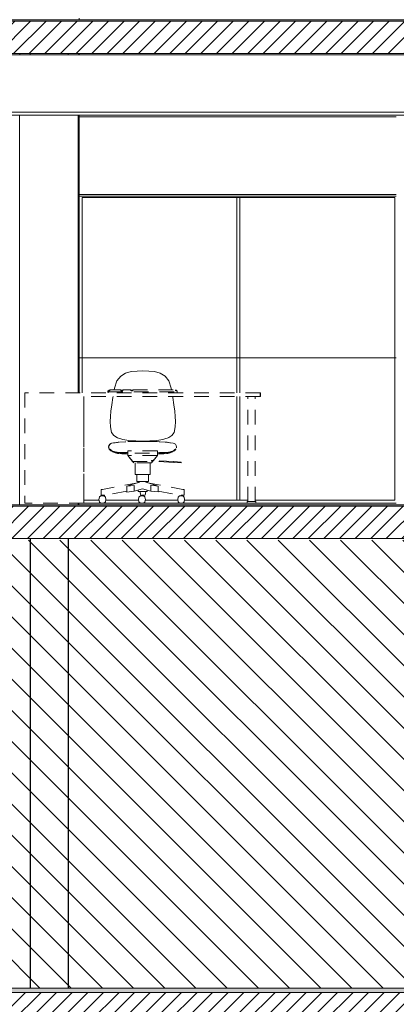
# Model space of a CAD drawing. Header units: millimetres. Extents: x 17009 to 157603, y -19950 to 21829.
# Tile 129 of 208: x 52245 to 54806, y 3520 to 10219. Entities that reach past the tile are written whole.
import ezdxf

# ---------------------------------------------------------------- set-up
doc = ezdxf.new("R2010")
doc.units = ezdxf.units.MM
doc.header["$MEASUREMENT"] = 0
doc.linetypes.add('! STR Pointille', pattern=[175, 100, -75])
for name, color, linetype in [('01-STR_Dalles.ARCHI', 7, 'Continuous'), ('01-STR_Poutres_Poteaux.ARCHI', 7, 'Continuous'), ('02-CCO_Montants cloisons démontables.ARCHI', 7, 'Continuous'), ('04-SOE_Cloisons .ARCHI', 7, 'Continuous'), ('04-SOE_Faux Plafond.ARCHI', 7, 'Continuous'), ('04-SOE_Revetement de sol.ARCHI', 7, 'Continuous'), ('05-INF _ COTATIONS.ARCHI', 7, 'Continuous'), ('06-REP _ EQUIP MOBI _ Fluides.ARCHI', 7, 'Continuous'), ('06-REP _ EQUIP MOBI _ hors marché.ARCHI', 7, 'Continuous'), ('L2', 7, 'Continuous')]:
    doc.layers.add(name, color=color, linetype=linetype)
doc.styles.add('STYLE_GENERE_1', font='arial.ttf')
doc.dimstyles.new('STYLE_GENERE__1', dxfattribs={"dimtxt": 150, "dimasz": 114, "dimexe": 0.18, "dimexo": 400, "dimgap": 0, "dimtad": 1, "dimlfac": 0.001, "dimzin": 0, "dimdsep": 46, "dimtxsty": 'STYLE_GENERE_1', "dimblk": 'ARROWHEAD_2', "dimblk1": 'ARROWHEAD_2', "dimblk2": 'ARROWHEAD_2', "dimcen": 0.09, "dimclrd": 8, "dimclre": 8, "dimclrt": 8, "dimazin": 0, "dimtfac": 1, "dimtdec": 4, "dimtmove": 0, "dimatfit": 3, "dimfxl": 0, "dimtolj": 1, "dimtzin": 0, "dimarcsym": 0})
pattern_1 = [(45, (0, 0), (-53.03301, 53.03301), [])]

# ---------------------------------------------------------------- blocks, each defined once
blk = doc.blocks.new('Élément de coupe_14_1')
at = {"layer": '01-STR_Dalles.ARCHI', "linetype": 'Continuous', "lineweight": 0, "true_color": 0xbebebe}
blk.add_hatch(color=9, dxfattribs=at).paths.add_polyline_path([(30432.5, 3600), (77255.2, 3600), (77255.2, 3630), (30432.5, 3630)])
at = {"layer": '01-STR_Dalles.ARCHI', "linetype": 'Continuous', "lineweight": 0, "true_color": 0x000000}
h = blk.add_hatch(dxfattribs=at)
h.set_pattern_fill('Hachure_simple_0001', color=18, style=0, pattern_type=2)
h.set_pattern_definition(pattern_1)
h.paths.add_polyline_path([(30432.5, 3400), (75678.5, 3400), (75678.5, 3440), (77105.1, 3440), (77105.1, 3400), (77255.2, 3400), (77255.2, 3600), (30432.5, 3600)])
at = {"layer": '01-STR_Dalles.ARCHI', "color": 7, "linetype": 'Continuous', "lineweight": 5}
for p, q in [((77105.1, 3630), (47440.1, 3630)), ((77255.2, 3600), (30432.5, 3600))]:
    blk.add_line(p, q, dxfattribs=at)
blk = doc.blocks.new('Élément de coupe_27_1')
at = {"layer": '01-STR_Dalles.ARCHI', "linetype": 'Continuous', "lineweight": 0, "true_color": 0x000000}
h = blk.add_hatch(dxfattribs=at)
h.set_pattern_fill('Hachure_simple_0001', color=18, style=0, pattern_type=2)
h.set_pattern_definition(pattern_1)
h.paths.add_polyline_path([(30462.5, 6910), (30462.5, 6690), (77255.2, 6690), (77255.2, 6910)])
at = {"layer": '01-STR_Dalles.ARCHI', "color": 7, "linetype": 'Continuous', "lineweight": 5}
for p, q in [((77255.2, 6910), (47432.9, 6910)), ((77105.1, 6690), (30552.5, 6690))]:
    blk.add_line(p, q, dxfattribs=at)
blk = doc.blocks.new('Élément de coupe_36_1')
at = {"layer": '01-STR_Dalles.ARCHI', "linetype": 'Continuous', "lineweight": 0, "true_color": 0x000000}
h = blk.add_hatch(dxfattribs=at)
h.set_pattern_fill('Hachure_simple_0001', color=18, style=0, pattern_type=2)
h.set_pattern_definition(pattern_1)
h.paths.add_polyline_path([(77415.3, 10210), (30282.5, 10210), (30282.5, 9990), (77415.3, 9990)])
at = {"layer": '01-STR_Dalles.ARCHI', "color": 7, "linetype": 'Continuous', "lineweight": 5}
for p, q in [((77255.2, 10210), (47432.8, 10210)), ((77255.2, 9990), (30462.5, 9990))]:
    blk.add_line(p, q, dxfattribs=at)
blk = doc.blocks.new('Élément de coupe_89_1')
at = {"layer": '06-REP _ EQUIP MOBI _ Fluides.ARCHI', "color": 7, "linetype": 'Continuous', "lineweight": 5}
for p, q in [((52317, 10218.6), (52317, 10219)), ((52575.9, 10218.6), (52575.9, 10219)), ((52317, 9980), (52317, 9990)), ((52575.9, 9980), (52575.9, 9990)), ((52317, 6918.6), (52317, 6919)), ((52318, 6918.6), (52318, 6919)), ((52575.9, 6918.6), (52575.9, 6919)), ((52577, 6918.6), (52577, 6919)), ((52317, 3630), (52317, 6690)), ((52318, 3630), (52318, 6690)), ((52575.9, 3630), (52575.9, 6690)), ((52577, 3630), (52577, 6690))]:
    blk.add_line(p, q, dxfattribs=at)
blk = doc.blocks.new('Élément de coupe_144_1')
at = {"layer": '01-STR_Poutres_Poteaux.ARCHI', "color": 7, "linetype": 'Continuous', "lineweight": 5}
for p, q in [((52247, 10218.6), (52247, 10219)), ((52647, 10218.6), (52647, 10219)), ((52649.5, 10218.6), (52649.5, 10230)), ((52247, 9980), (52247, 9990)), ((52647, 9980), (52647, 9990)), ((52649.5, 9980), (52649.5, 9990)), ((52649.5, 9559), (52649.5, 9570)), ((52649.5, 9019), (52649.5, 9559)), ((52649.5, 7919), (52649.5, 9019)), ((52649.5, 7680), (52649.5, 7919))]:
    blk.add_line(p, q, dxfattribs=at)
blk = doc.blocks.new('Élément de coupe_178_1')
at = {"layer": '04-SOE_Cloisons .ARCHI', "color": 7, "linetype": 'Continuous', "lineweight": 5}
for p, q in [((52243.7, 9570), (52243.7, 6919)), ((52243.7, 6919), (52633.7, 6919))]:
    blk.add_line(p, q, dxfattribs=at)
blk = doc.blocks.new('Élément de coupe_234_1')
at = {"layer": '06-REP _ EQUIP MOBI _ hors marché.ARCHI', "color": 252, "linetype": '! STR Pointille', "lineweight": 5}
for p, q in [((52932, 7794.5), (52906.3, 7761.7)), ((52965.2, 7814.5), (52932, 7794.5)), ((53003.2, 7824.7), (52965.2, 7814.5)), ((53043.3, 7828.5), (53003.2, 7824.7)), ((53043.3, 7828.5), (53082.8, 7830)), ((53082.8, 7830), (53122.4, 7828.5)), ((53162.4, 7824.7), (53122.4, 7828.5)), ((53200.2, 7814.5), (53162.4, 7824.7)), ((53233.3, 7794.5), (53200.2, 7814.5)), ((53258.9, 7761.7), (53233.3, 7794.5)), ((52888.6, 7700.7), (52890.7, 7712.6)), ((52890.7, 7712.6), (52906.3, 7761.7)), ((53258.9, 7761.7), (53274.4, 7712.6)), ((53274.4, 7712.6), (53276.5, 7700.6)), ((53880.6, 7680), (52280.6, 7680)), ((53880.6, 7655), (52680.6, 7655)), ((52681.3, 7650), (52681.3, 7655)), ((52681.3, 7486.2), (52681.3, 7650)), ((52681.4, 7486.2), (52681.4, 7650)), ((52845.6, 7694.7), (52845.6, 7686.4)), ((52845.6, 7694.7), (52850.6, 7694.7)), ((52846.2, 7680), (52845.6, 7686.4)), ((52845.6, 7686.4), (53315.6, 7686.2)), ((52850.6, 7697.7), (52850.6, 7694.7)), ((52855.4, 7697.7), (52850.6, 7697.7)), ((52850.6, 7694.7), (52855.4, 7694.7)), ((52855.4, 7697.7), (52855.7, 7694.7)), ((52855.4, 7697.7), (52855.4, 7694.7)), ((52857.4, 7700.8), (52857.4, 7694.7)), ((52857.4, 7700.8), (52931.8, 7700.7)), ((52879.5, 7649.2), (52870.9, 7597.9)), ((52879.5, 7649.2), (52880.5, 7655)), ((52931.8, 7700.7), (52932.3, 7694.7)), ((52931.8, 7700.7), (52931.8, 7694.7)), ((52933.8, 7697.7), (52933.8, 7694.7)), ((52943.5, 7697.7), (52933.8, 7697.7)), ((52943.5, 7694.7), (52933.8, 7694.7)), ((52943.5, 7697.7), (52943.7, 7695.8)), ((52943.5, 7697.7), (52943.5, 7694.7)), ((52943.7, 7695.8), (52945.5, 7695.8)), ((52943.7, 7694.7), (52943.7, 7695.8)), ((52945.5, 7700.7), (52945.5, 7694.7)), ((52945.5, 7700.7), (53000.3, 7700.7)), ((53000.3, 7700.7), (53000.4, 7699)), ((53000.3, 7700.7), (53000.3, 7694.7)), ((53000.4, 7694.7), (53000.4, 7699)), ((53000.4, 7695.9), (53000.7, 7695.9)), ((53000.4, 7695.8), (53002.3, 7695.8)), ((53002.3, 7697.7), (53002.3, 7694.7)), ((53012.1, 7697.7), (53002.3, 7697.7)), ((53012.1, 7694.7), (53002.3, 7694.7)), ((53012.1, 7697.7), (53012.4, 7694.7)), ((53012.1, 7697.7), (53012.1, 7694.7)), ((53014.1, 7700.7), (53014.1, 7694.7)), ((53014.1, 7700.7), (53303.8, 7700.5)), ((53284.5, 7655), (53285.5, 7649.2)), ((53294, 7597.9), (53285.5, 7649.2)), ((53303.8, 7700.5), (53304.4, 7694.6)), ((53303.8, 7700.5), (53303.8, 7694.5)), ((53305.8, 7697.5), (53305.8, 7694.5)), ((53310.6, 7697.5), (53305.8, 7697.5)), ((53305.8, 7694.5), (53310.6, 7694.5)), ((53310.6, 7697.5), (53310.9, 7694.5)), ((53310.6, 7697.5), (53310.6, 7694.5)), ((53310.6, 7694.5), (53315.6, 7694.5)), ((53315.6, 7694.5), (53316.2, 7688.1)), ((53315.6, 7694.5), (53315.6, 7686.2)), ((53315.6, 7686.2), (53316.2, 7680)), ((53316.2, 7680), (53316.2, 7688.1)), ((53796.1, 6940), (53796.1, 7655)), ((53846.1, 6940), (53846.1, 7655)), ((53881.5, 7680), (53880.6, 7680)), ((53880.6, 7680), (53880.6, 7655)), ((53881.5, 7655), (53880.6, 7655)), ((53881.5, 7655), (53881.5, 7680)), ((52870.9, 7597.9), (52864.8, 7555.4)), ((53300, 7555.4), (53294, 7597.9)), ((52861.5, 7518.7), (52861, 7484.4)), ((52864.8, 7555.4), (52861.5, 7518.7)), ((53303.3, 7518.7), (53300, 7555.4)), ((53303.8, 7484.4), (53303.3, 7518.7)), ((52681.3, 7481.2), (52681.3, 7486.2)), ((52681.3, 7317.5), (52681.3, 7481.2)), ((52681.4, 7317.5), (52681.4, 7481.2)), ((52861, 7484.4), (52863.5, 7449.6)), ((52869.1, 7410.9), (52863.5, 7449.6)), ((53301.3, 7449.6), (53295.8, 7410.9)), ((53301.3, 7449.6), (53303.8, 7484.4)), ((52884.5, 7389.1), (52869.1, 7410.9)), ((52884.5, 7389.1), (52910.9, 7373.4)), ((52933.8, 7366.4), (52910.9, 7373.4)), ((53254, 7373.4), (53231.4, 7366.4)), ((53258.8, 7376.2), (53254, 7373.4)), ((53280.4, 7389.1), (53258.8, 7376.2)), ((53295.8, 7410.9), (53280.4, 7389.1)), ((52681.3, 7312.5), (52681.3, 7317.5)), ((52681.3, 7148.8), (52681.3, 7312.5)), ((52681.4, 7148.8), (52681.4, 7312.5)), ((52849.8, 7309.5), (52851.2, 7320.9)), ((52849.8, 7309.5), (52851.3, 7303.4)), ((52851.2, 7320.9), (52857.3, 7330.1)), ((52857.3, 7330.1), (52865.6, 7336.3)), ((52865.6, 7336.3), (52871.7, 7338.4)), ((52903.5, 7342), (52871.7, 7338.4)), ((52895.1, 7341), (52909.1, 7342.7)), ((52926.2, 7344.5), (52964.5, 7347.4)), ((52946.2, 7362.9), (52933.8, 7366.4)), ((52946.2, 7362.9), (52988, 7356.5)), ((52967.8, 7347.6), (52964.5, 7347.4)), ((52980.5, 7348.1), (53022, 7349.6)), ((52988, 7356.5), (53034.2, 7353.3)), ((53081, 7350.2), (53022, 7349.6)), ((53032.3, 7349.7), (53032.3, 7353.4)), ((53082.5, 7352.1), (53034.2, 7353.3)), ((53140, 7349.6), (53081, 7350.2)), ((53130.8, 7353.3), (53082.5, 7352.1)), ((53130.8, 7353.3), (53177, 7356.5)), ((53132.9, 7349.7), (53132.9, 7353.4)), ((53133.1, 7349.7), (53133.1, 7353.4)), ((53140, 7349.6), (53179.9, 7348.2)), ((53177, 7356.5), (53218.8, 7362.9)), ((53197.5, 7347.4), (53193.6, 7347.6)), ((53197.5, 7347.4), (53233.8, 7344.6)), ((53231.4, 7366.4), (53218.8, 7362.9)), ((53252.9, 7342.7), (53247, 7343.5)), ((53289.8, 7338.4), (53252.9, 7342.7)), ((53289.8, 7338.4), (53295.9, 7336.3)), ((53295.9, 7336.3), (53304.2, 7330.1)), ((53304.2, 7330.1), (53310.2, 7320.9)), ((53310.2, 7320.9), (53311.6, 7309.5)), ((53310.4, 7305), (53311.6, 7309.5)), ((52862.6, 7294.4), (52855.7, 7298.7)), ((52860.2, 7294.6), (52859.1, 7292.6)), ((52862.6, 7294.4), (52860.2, 7294.6)), ((52866.1, 7292), (52862.6, 7294.4)), ((52863.8, 7289.9), (52877.1, 7283.2)), ((52870.1, 7288.8), (52866.1, 7292)), ((52876.9, 7284), (52870.1, 7288.8)), ((52878.3, 7279.5), (52875.9, 7281.2)), ((52887.7, 7280.2), (52876.6, 7283.4)), ((52882.5, 7281.7), (52876.9, 7284)), ((52878.3, 7279.5), (52895.2, 7272.1)), ((52887.7, 7280.2), (52901.6, 7276.3)), ((52902.4, 7270), (52895.2, 7272.1)), ((52908.1, 7275.7), (52897.2, 7277.5)), ((52927.7, 7271.5), (52900.9, 7276.5)), ((52910.7, 7268.4), (52902.4, 7270)), ((52935.6, 7273.9), (52908.1, 7275.7)), ((52919.8, 7267.3), (52910.7, 7268.4)), ((52940.3, 7265.9), (52919.8, 7267.3)), ((52972.4, 7269.8), (52927.7, 7271.5)), ((52968.1, 7273.4), (52935.6, 7273.9)), ((52978.2, 7264.9), (52940.3, 7265.9)), ((52980, 7273.2), (52968.1, 7273.4)), ((52980, 7264.9), (52978.2, 7264.9)), ((52980, 7285), (52980, 7255)), ((53181.3, 7285), (52980, 7285)), ((52980, 7255), (53012.9, 7214.1)), ((53181.3, 7255), (52980, 7255)), ((53014.3, 7214.1), (52981.4, 7255)), ((53147.9, 7213.5), (53181.3, 7255)), ((53153.9, 7219.4), (53182.6, 7255)), ((53182.6, 7285), (53181.3, 7285)), ((53181.3, 7285), (53181.3, 7255)), ((53182.6, 7255), (53181.3, 7255)), ((53182.6, 7269.5), (53182.6, 7285)), ((53196.7, 7273.4), (53182.6, 7273.1)), ((53182.6, 7255), (53182.6, 7265.1)), ((53186, 7264.9), (53182.6, 7264.9)), ((53224.1, 7265.9), (53186, 7264.9)), ((53233.8, 7271.4), (53191, 7269.9)), ((53229, 7273.9), (53196.7, 7273.4)), ((53244.4, 7267.3), (53224.1, 7265.9)), ((53256.1, 7275.7), (53229, 7273.9)), ((53234, 7271.5), (53233, 7271.3)), ((53255.4, 7274.6), (53234, 7271.5)), ((53260, 7276.3), (53234.5, 7271.6)), ((53253.3, 7268.4), (53244.4, 7267.3)), ((53261.5, 7270), (53253.3, 7268.4)), ((53260.7, 7276.5), (53256.1, 7275.7)), ((53260, 7276.3), (53274.2, 7280.2)), ((53268.5, 7272.1), (53261.5, 7270)), ((53268.5, 7272.1), (53285.1, 7279.5)), ((53285.5, 7283.4), (53274.2, 7280.2)), ((53286.5, 7284), (53284.6, 7283.1)), ((53289.8, 7283), (53285.1, 7279.5)), ((53285.3, 7283.4), (53298.2, 7289.9)), ((53292.8, 7288.8), (53286.5, 7284)), ((53296.4, 7292), (53292.8, 7288.8)), ((53299.5, 7294.4), (53296.4, 7292)), ((53306.4, 7298.7), (53299.5, 7294.4)), ((53301.4, 7294.6), (53299.5, 7294.4)), ((53302.1, 7292.8), (53301.4, 7294.6)), ((53020.3, 7205), (53012.9, 7214.1)), ((53012.9, 7214.1), (53147.9, 7213.5)), ((53141.1, 7205), (53020.3, 7205)), ((53031, 7125), (53031, 7205)), ((53131.7, 7125), (53131.7, 7205)), ((53142.4, 7205), (53141.1, 7205)), ((53141.4, 7215), (53141.7, 7220)), ((53148.8, 7214.6), (53141.4, 7215)), ((53152.6, 7219.4), (53141.7, 7220)), ((53142.4, 7205), (53150.1, 7214.5)), ((53292.1, 7207.2), (53149.1, 7214.6)), ((53152.6, 7219.4), (53152.6, 7219.4)), ((53292.4, 7212.1), (53153, 7219.4)), ((53292.1, 7207.1), (53292.4, 7212.1)), ((53342.3, 7204.5), (53292.1, 7207.1)), ((53342.5, 7209.5), (53292.4, 7212.1)), ((53292.5, 7212.1), (53342.9, 7209.5)), ((53342.3, 7204.5), (53342.5, 7209.5)), ((53342.6, 7204.5), (53342.3, 7204.5)), ((53342.9, 7209.5), (53342.5, 7209.5)), ((53342.6, 7204.5), (53342.9, 7209.5)), ((52681.3, 7143.8), (52681.3, 7148.8)), ((52681.3, 6980), (52681.3, 7143.8)), ((52681.4, 6980), (52681.4, 7143.8)), ((53031, 7125), (53045.5, 7125)), ((53041.1, 7077.5), (53041.1, 7125)), ((53045.5, 7125), (53081, 7125)), ((53081, 7125), (53116.7, 7125)), ((53116.7, 7125), (53131.7, 7125)), ((53121.6, 7077.5), (53121.6, 7125)), ((53058.7, 7070.2), (52809.2, 7023)), ((53051.2, 7069.9), (52973.7, 7045.5)), ((52973.7, 7045.5), (53023.8, 7050.8)), ((52973.7, 7005.5), (52973.7, 7045.5)), ((53023.8, 7050.8), (53023.8, 7010.8)), ((53041.1, 7077.5), (53052.7, 7077.5)), ((53051.2, 7069.9), (53051.2, 7077.5)), ((53052.7, 7077.5), (53081.1, 7077.5)), ((53081.1, 7077.5), (53109.6, 7077.5)), ((53103.7, 7070.2), (53354.5, 7023)), ((53109.6, 7077.5), (53121.6, 7077.5)), ((53111.5, 7069.9), (53111.5, 7077.5)), ((53111.5, 7069.9), (53186.6, 7045.8)), ((53136.9, 7011), (53136.9, 7051)), ((53136.9, 7051), (53186.6, 7045.8)), ((53186.6, 7045.8), (53186.6, 7005.8)), ((52681.3, 6980), (52680.6, 6980)), ((52681.3, 6930), (52681.3, 6980)), ((52784.4, 6955), (52787.1, 6970.6)), ((52788.9, 6972.7), (52787.1, 6970.6)), ((52788.9, 6972.7), (52796.6, 6980)), ((52818.4, 6980), (52796.6, 6980)), ((52800.4, 7023), (52799.6, 7023)), ((52799.6, 7023), (52799.6, 6983)), ((52800.4, 6983), (52799.6, 6983)), ((52809.2, 7023), (52800.4, 7023)), ((52809.2, 6983), (52800.4, 6983)), ((52806.3, 6983), (52806.3, 6980)), ((52817.5, 6983), (52811.4, 6983)), ((52821.6, 6983), (52817.5, 6983)), ((52818.4, 6980), (52826, 6972.7)), ((52973.7, 7011.6), (52818.7, 6983)), ((52821.6, 6983), (52821.6, 6976.9)), ((52827.8, 6970.6), (52826, 6972.7)), ((52827.8, 6970.6), (52830.6, 6955)), ((53023.8, 7010.8), (52973.7, 7005.5)), ((53081.1, 7027.1), (53023.8, 7010.8)), ((53051.2, 7010), (53051.2, 7018.6)), ((53051.2, 7010), (53059.9, 7010)), ((53053.6, 6955), (53056.3, 6970.6)), ((53058.2, 6972.7), (53056.3, 6970.6)), ((53058.2, 6972.7), (53065.8, 6980)), ((53059.9, 7010), (53081.2, 7010)), ((53061.6, 7010), (53068, 6983)), ((53087.6, 6980), (53065.8, 6980)), ((53077.4, 6983), (53075.1, 6983)), ((53075.1, 6983), (53075.1, 6980)), ((53083.1, 6983), (53077.4, 6983)), ((53081.1, 7027.1), (53136.9, 7011)), ((53081.2, 7010), (53102.6, 7010)), ((53088.8, 6983), (53083.1, 6983)), ((53087.6, 6980), (53095.2, 6972.7)), ((53091.2, 6983), (53088.8, 6983)), ((53091.2, 6983), (53091.2, 6976.5)), ((53097, 6970.6), (53095.2, 6972.7)), ((53097, 6970.6), (53099.8, 6955)), ((53102.7, 7010), (53098.2, 6983)), ((53102.6, 7010), (53111.5, 7010)), ((53111.5, 7010), (53111.5, 7018.3)), ((53186.6, 7005.8), (53136.9, 7011)), ((53186.6, 7012.2), (53345.3, 6983)), ((53320.3, 6955), (53323.1, 6970.6)), ((53324.9, 6972.7), (53323.1, 6970.6)), ((53324.9, 6972.7), (53332.5, 6980)), ((53354.3, 6980), (53332.5, 6980)), ((53346.2, 6983), (53342.2, 6983)), ((53342.2, 6983), (53342.2, 6980)), ((53352.3, 6983), (53346.2, 6983)), ((53354.3, 6980), (53362, 6972.7)), ((53363.3, 7023), (53354.5, 7023)), ((53363.3, 6983), (53354.5, 6983)), ((53357.6, 6983), (53357.6, 6976.9)), ((53363.8, 6970.6), (53362, 6972.7)), ((53364.3, 7023), (53363.3, 7023)), ((53364.3, 6983), (53363.3, 6983)), ((53363.8, 6970.6), (53366.5, 6955)), ((53364.3, 7023), (53364.3, 6983)), ((52680.6, 6930), (52280.6, 6930)), ((52681.3, 6930), (52680.6, 6930)), ((52787.1, 6939.4), (52784.4, 6955)), ((52788.9, 6937.3), (52787.1, 6939.4)), ((52796.6, 6930), (52788.9, 6937.3)), ((52818.4, 6930), (52796.6, 6930)), ((52826, 6937.3), (52818.4, 6930)), ((52827.8, 6939.4), (52826, 6937.3)), ((52830.6, 6955), (52827.8, 6939.4)), ((53056.3, 6939.4), (53053.6, 6955)), ((53058.2, 6937.3), (53056.3, 6939.4)), ((53065.8, 6930), (53058.2, 6937.3)), ((53087.6, 6930), (53065.8, 6930)), ((53095.2, 6937.3), (53087.6, 6930)), ((53097, 6939.4), (53095.2, 6937.3)), ((53099.8, 6955), (53097, 6939.4)), ((53323.1, 6939.4), (53320.3, 6955)), ((53324.9, 6937.3), (53323.1, 6939.4)), ((53332.5, 6930), (53324.9, 6937.3)), ((53354.3, 6930), (53332.5, 6930)), ((53362, 6937.3), (53354.3, 6930)), ((53363.8, 6939.4), (53362, 6937.3)), ((53366.5, 6955), (53363.8, 6939.4)), ((53799.8, 6940), (53791.1, 6940)), ((53791.1, 6930), (53791.1, 6940)), ((53799.8, 6930), (53791.1, 6930)), ((53820.9, 6940), (53799.8, 6940)), ((53820.9, 6930), (53799.8, 6930)), ((53842.2, 6940), (53820.9, 6940)), ((53842.2, 6930), (53820.9, 6930)), ((53851.1, 6940), (53842.2, 6940)), ((53851.1, 6930), (53842.2, 6930)), ((53851.1, 6930), (53851.1, 6940))]:
    blk.add_line(p, q, dxfattribs=at)
at = {"layer": '06-REP _ EQUIP MOBI _ hors marché.ARCHI', "color": 252, "linetype": '! STR Pointille', "lineweight": 5, "flags": 128}
for points in [[(52280.6, 7680), (52280.6, 7655), (52280.6, 6980), (52280.6, 6930)], [(52680.6, 7655), (52680.6, 6980), (52680.6, 6930)], [(52853.1, 7297.1), (52851.3, 7303.4), (52850.4, 7307.3), (52850.4, 7309.9), (52851.5, 7318.7), (52853.2, 7322.1), (52857.8, 7328.9), (52860.1, 7330.8), (52866, 7335.1), (52869.8, 7337.1), (52871.8, 7337.7), (52882, 7339.5), (52895.1, 7341), (52914.5, 7343.5), (52926.2, 7344.5), (52967.8, 7347.6), (52980.5, 7348.1), (53023.4, 7349.6), (53036.9, 7349.7), (53080.6, 7350.2), (53123.9, 7349.8), (53137.9, 7349.6), (53179.9, 7348.2), (53193.6, 7347.6), (53233.8, 7344.6), (53247, 7343.5), (53265.6, 7341), (53280.9, 7339.3), (53289.5, 7337.8), (53292.3, 7336.9), (53295.4, 7335.3), (53301.8, 7330.7), (53303.6, 7329.2), (53308.6, 7321.8), (53309.8, 7319.3), (53311, 7309.8), (53311, 7307.9), (53310.4, 7305), (53308.2, 7297.4)], [(52859.1, 7292.6), (52856.8, 7294.3), (52853.1, 7297.1)], [(52859.1, 7290.3), (52859.1, 7292.2), (52859.1, 7292.6)], [(52860.4, 7288.2), (52859.3, 7289.9), (52859.1, 7290.3)], [(53300.8, 7288.4), (53297.1, 7286.5), (53294, 7285), (53287.4, 7281.9), (53269.1, 7277.7), (53259, 7275.2), (53255.4, 7274.6), (53233, 7271.3), (53191, 7269.9), (53184.6, 7269.5), (53181.1, 7269.5), (53134.7, 7269.3), (53131.4, 7269.3), (53080.6, 7269.3), (53029.3, 7269.4), (53026.6, 7269.3), (52979.1, 7269.6), (52976.7, 7269.6), (52972.4, 7269.8), (52928.3, 7271.3), (52904.1, 7274.8), (52902.3, 7275.2), (52897.6, 7276.3), (52873.9, 7281.7), (52864.9, 7286), (52862.8, 7286.9), (52860.4, 7288.2)], [(53302, 7290.5), (53301.7, 7289.9), (53300.8, 7288.4)], [(53302.1, 7292.8), (53302.1, 7292.2), (53302, 7290.5)], [(53308.2, 7297.4), (53305.5, 7295.4), (53302.1, 7292.8)]]:
    blk.add_lwpolyline(points, dxfattribs=at)
blk = doc.blocks.new('Élément de coupe_400_1')
at = {"layer": '04-SOE_Cloisons .ARCHI', "color": 7, "linetype": 'Continuous', "lineweight": 5}
for p, q in [((52643.7, 9570), (52643.7, 7680)), ((52647, 7680), (52647, 9570)), ((52643.7, 6919), (52633.7, 6919)), ((52643.7, 6930), (52643.7, 6919)), ((52643.7, 6919), (52647, 6919)), ((52647, 6930), (52647, 6919))]:
    blk.add_line(p, q, dxfattribs=at)
blk = doc.blocks.new('Élément de coupe_488_1')
at = {"layer": '04-SOE_Faux Plafond.ARCHI', "color": 7, "linetype": 'Continuous', "lineweight": 5}
for p, q in [((77255.2, 9980), (47432.9, 9980)), ((61541.1, 9590), (47432.9, 9590)), ((61541.1, 9570), (47432.9, 9570))]:
    blk.add_line(p, q, dxfattribs=at)
blk = doc.blocks.new('Élément de coupe_554_1')
at = {"layer": '04-SOE_Revetement de sol.ARCHI', "linetype": 'Continuous', "lineweight": 0, "true_color": 0x3f3f3f}
blk.add_hatch(color=250, dxfattribs=at).paths.add_polyline_path([(47432.8, 10218.6), (47432.8, 10210), (77255.2, 10210), (77255.2, 10218.6)])
at = {"layer": '04-SOE_Revetement de sol.ARCHI', "color": 7, "linetype": 'Continuous', "lineweight": 5}
blk.add_line((77255.2, 10218.6), (47432.8, 10218.6), dxfattribs=at)
blk = doc.blocks.new('Élément de coupe_555_1')
at = {"layer": '04-SOE_Revetement de sol.ARCHI', "linetype": 'Continuous', "lineweight": 0, "true_color": 0x3f3f3f}
blk.add_hatch(color=250, dxfattribs=at).paths.add_polyline_path([(47432.9, 6918.6), (47432.9, 6910), (77255.2, 6910), (77255.2, 6918.6)])
at = {"layer": '04-SOE_Revetement de sol.ARCHI', "color": 7, "linetype": 'Continuous', "lineweight": 5}
blk.add_line((77255.2, 6918.6), (47432.9, 6918.6), dxfattribs=at)
blk = doc.blocks.new('Élément de coupe_722_1')
at = {"layer": '02-CCO_Montants cloisons démontables.ARCHI', "color": 7, "linetype": 'Continuous', "lineweight": 5}
for p, q in [((52785.2, 6950), (52681.3, 6950)), ((52796.6, 6930), (52681.3, 6930)), ((53065.8, 6930), (52818.4, 6930)), ((53054.5, 6950), (52829.7, 6950)), ((53332.5, 6930), (53087.6, 6930)), ((53321.2, 6950), (53098.9, 6950)), ((53732.4, 6930), (53354.3, 6930)), ((53722.4, 6950), (53365.6, 6950))]:
    blk.add_line(p, q, dxfattribs=at)
blk = doc.blocks.new('Élément de coupe_724_1')
at = {"layer": '02-CCO_Montants cloisons démontables.ARCHI', "color": 7, "linetype": 'Continuous', "lineweight": 5}
for p, q in [((52649.5, 9030), (53732.4, 9030)), ((52669.5, 9010), (53722.4, 9010))]:
    blk.add_line(p, q, dxfattribs=at)
blk = doc.blocks.new('Élément de coupe_791_1')
at = {"layer": '02-CCO_Montants cloisons démontables.ARCHI', "color": 7, "linetype": 'Continuous', "lineweight": 5}
for p, q in [((53722.4, 7680), (53722.4, 9010)), ((53732.4, 9010), (53722.4, 9010)), ((53742.4, 7680), (53742.4, 9010)), ((53722.4, 6950), (53722.4, 7655)), ((53742.4, 6950), (53742.4, 7655)), ((53722.4, 6950), (53732.4, 6950))]:
    blk.add_line(p, q, dxfattribs=at)
blk = doc.blocks.new('Élément de coupe_794_1')
at = {"layer": '02-CCO_Montants cloisons démontables.ARCHI', "color": 7, "linetype": 'Continuous', "lineweight": 5}
blk.add_line((52669.5, 7680), (52669.5, 9010), dxfattribs=at)
blk = doc.blocks.new('Élément de coupe_971_1')
at = {"layer": '04-SOE_Cloisons .ARCHI', "color": 7, "linetype": 'Continuous', "lineweight": 5}
for p, q in [((52649.5, 9559), (54805.7, 9559)), ((52649.5, 9019), (54805.7, 9019)), ((52649.5, 7919), (54805.7, 7919)), ((52649.5, 6919), (54805.7, 6919))]:
    blk.add_line(p, q, dxfattribs=at)
blk = doc.blocks.new('Élément de coupe_1011_1')
at = {"layer": '04-SOE_Cloisons .ARCHI', "color": 7, "linetype": 'Continuous', "lineweight": 5}
blk.add_line((52647, 6919), (52649.5, 6919), dxfattribs=at)
blk = doc.blocks.new('Élément de coupe_1051_1')
at = {"layer": '02-CCO_Montants cloisons démontables.ARCHI', "color": 7, "linetype": 'Continuous', "lineweight": 5}
blk.add_line((54795.3, 6950), (54795.3, 9010), dxfattribs=at)
blk = doc.blocks.new('Élément de coupe_1052_1')
at = {"layer": '02-CCO_Montants cloisons démontables.ARCHI', "color": 7, "linetype": 'Continuous', "lineweight": 5}
for p, q in [((53732.4, 9030), (54805.7, 9030)), ((53732.4, 9010), (54795.3, 9010))]:
    blk.add_line(p, q, dxfattribs=at)
blk = doc.blocks.new('Élément de coupe_1053_1')
at = {"layer": '02-CCO_Montants cloisons démontables.ARCHI', "color": 7, "linetype": 'Continuous', "lineweight": 5}
for p, q in [((53796.1, 6950), (53732.4, 6950)), ((53791.1, 6930), (53732.4, 6930)), ((54795.3, 6950), (53846.1, 6950)), ((54805.7, 6930), (53851.1, 6930))]:
    blk.add_line(p, q, dxfattribs=at)
blk = doc.blocks.new('Élément de coupe_1124_1')
at = {"layer": '04-SOE_Revetement de sol.ARCHI', "color": 7, "linetype": 'Continuous', "lineweight": 5}
for p, q in [((47585, 6918.6), (47585, 6919)), ((53993.5, 6918.6), (53993.5, 6919)), ((54007.8, 6918.6), (54007.8, 6919))]:
    blk.add_line(p, q, dxfattribs=at)
blk = doc.blocks.new('Élément de coupe_1125_1')
at = {"layer": '04-SOE_Revetement de sol.ARCHI', "color": 7, "linetype": 'Continuous', "lineweight": 5}
for p, q in [((47591, 10218.6), (47591, 10219)), ((51488.5, 10218.6), (51488.5, 10219)), ((53414, 10218.6), (53414, 10219)), ((53430, 10218.6), (53430, 10219))]:
    blk.add_line(p, q, dxfattribs=at)
blk = doc.blocks.new('*D1233')
at = {"layer": '05-INF _ COTATIONS.ARCHI', "color": 8, "linetype": 'Continuous', "lineweight": 5}
for p, q in [((74349.4, 9526.7), (74199.4, 9613.3)), ((74274.4, 9570), (74274.4, 9643.3)), ((74674.4, 9570), (74161.9, 9570)), ((74274.4, 6930), (74274.4, 9570)), ((74199.4, 6973.3), (74349.4, 6886.7)), ((74386.9, 6930), (73874.4, 6930)), ((74274.4, 6856.6), (74274.4, 6930))]:
    blk.add_line(p, q, dxfattribs=at)
at = {"layer": '05-INF _ COTATIONS.ARCHI', "color": 8, "lineweight": 5, "insert": (74244.4, 8049.8), "char_height": 150, "attachment_point": 7, "rotation": 90, "style": 'STYLE_GENERE_1'}
blk.add_mtext('\\A1;{\\pql;\\fArial|b0|i0|c0|p0;\\W1.000000;2,64}', dxfattribs=at)
blk = doc.blocks.new('ARROWHEAD_2')
at = {"color": 0, "linetype": 'Continuous', "lineweight": 0}
for p, q in [((-0.378, -0.655), (0.378, 0.655)), ((0, 0), (-1, 0))]:
    blk.add_line(p, q, dxfattribs=at)

msp = doc.modelspace()

# ---------------------------------------------------------------- hatches: boundary and pattern name
at = {"layer": 'L2', "linetype": 'Continuous', "lineweight": 5}
h = msp.add_hatch(dxfattribs=at)
h.set_pattern_fill('Diagonales_0001', color=252, style=0, pattern_type=2)
h.set_pattern_definition([(135, (53828.82, 5153.69), (106.066, 106.066), [])])
h.paths.add_polyline_path([(30532.521, 6677.379), (77125.117, 6677.379), (77125.117, 3630), (30532.521, 3630)])

# ---------------------------------------------------------------- block references
at = {"layer": '01-STR_Dalles.ARCHI', "lineweight": 0}
for name in ['Élément de coupe_36_1', 'Élément de coupe_27_1', 'Élément de coupe_14_1']:
    msp.add_blockref(name, (0, 0), dxfattribs=at)
at = {"layer": '01-STR_Poutres_Poteaux.ARCHI', "lineweight": 0}
msp.add_blockref('Élément de coupe_144_1', (0, 0), dxfattribs=at)
at = {"layer": '02-CCO_Montants cloisons démontables.ARCHI', "lineweight": 0}
for name in ['Élément de coupe_724_1', 'Élément de coupe_794_1', 'Élément de coupe_791_1', 'Élément de coupe_1052_1', 'Élément de coupe_1051_1', 'Élément de coupe_722_1', 'Élément de coupe_1053_1']:
    msp.add_blockref(name, (0, 0), dxfattribs=at)
at = {"layer": '04-SOE_Cloisons .ARCHI', "lineweight": 0}
for name in ['Élément de coupe_178_1', 'Élément de coupe_400_1', 'Élément de coupe_971_1', 'Élément de coupe_1011_1']:
    msp.add_blockref(name, (0, 0), dxfattribs=at)
at = {"layer": '04-SOE_Faux Plafond.ARCHI', "lineweight": 0}
msp.add_blockref('Élément de coupe_488_1', (0, 0), dxfattribs=at)
at = {"layer": '04-SOE_Revetement de sol.ARCHI', "lineweight": 0}
for name in ['Élément de coupe_554_1', 'Élément de coupe_1125_1', 'Élément de coupe_555_1', 'Élément de coupe_1124_1']:
    msp.add_blockref(name, (0, 0), dxfattribs=at)
at = {"layer": '06-REP _ EQUIP MOBI _ Fluides.ARCHI', "lineweight": 0}
msp.add_blockref('Élément de coupe_89_1', (0, 0), dxfattribs=at)
at = {"layer": '06-REP _ EQUIP MOBI _ hors marché.ARCHI', "lineweight": 0}
msp.add_blockref('Élément de coupe_234_1', (0, 0), dxfattribs=at)

# ---------------------------------------------------------------- dimensions: what is measured, and where the dimension line sits
at = {"layer": '05-INF _ COTATIONS.ARCHI', "color": 8, "linetype": 'Continuous', "lineweight": 5}
dim = msp.add_linear_dim(base=(74274.392, 9570), p1=(52616.345, 6930), p2=(74374.799, 9570), angle=90, dimstyle='STYLE_GENERE__1', dxfattribs=at)
dim.commit()
dim.dimension.update_dxf_attribs({"geometry": '*D1233', "text_midpoint": (74169.392, 8243.997), "dimtype": 160, "text_rotation": 90})

doc.saveas('drawing.dxf')
